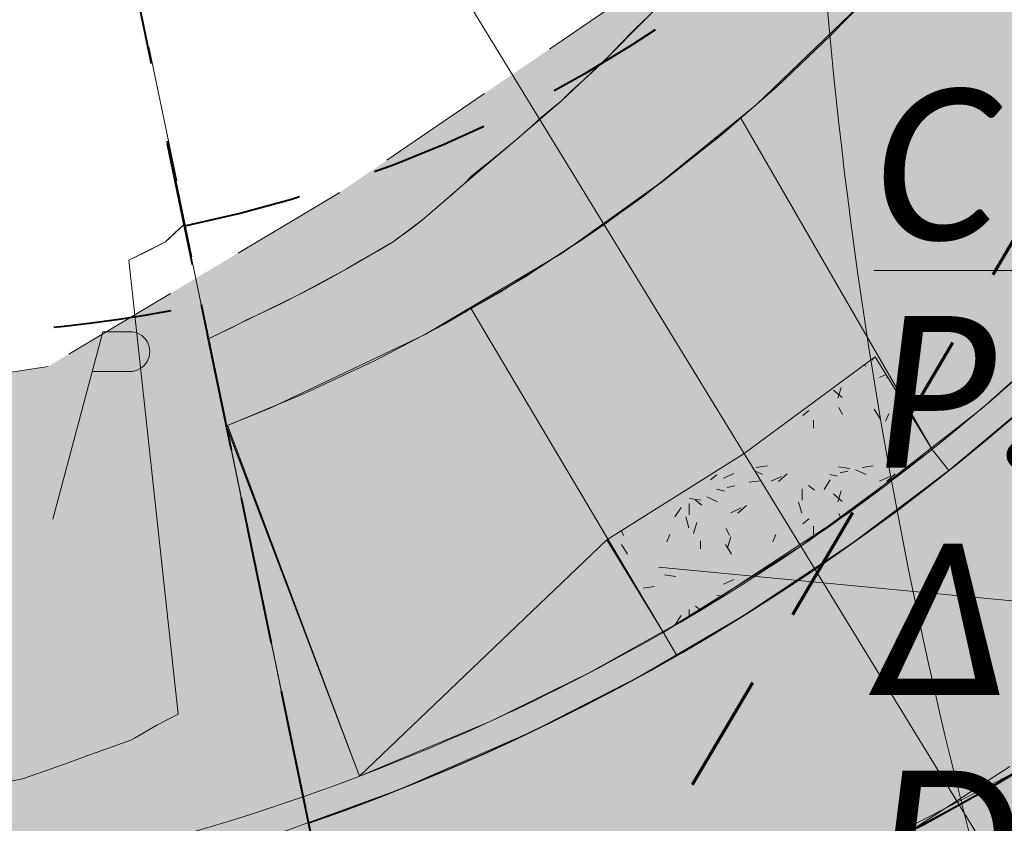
# Model space of a CAD drawing. Extents: x -11 to 1364399, y -11 to 423796.
# Tile 33 of 55: x 1364191 to 1364209, y 423137 to 423152. Entities that reach past the tile are written whole.
import ezdxf

# ---------------------------------------------------------------- set-up
doc = ezdxf.new("R2010")
doc.units = 0
doc.header["$MEASUREMENT"] = 0
doc.linetypes.add('DGN Style 2', pattern=[3.645057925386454, 2.187034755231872, -1.458023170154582])
doc.linetypes.add('DGN Style 3', pattern=[5.103081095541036, 3.645057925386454, -1.458023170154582])
for name, color, linetype, lineweight, plot in [('CM_Corridor_Conceptual (Construction)', 7, 'Continuous', 0, False), ('CM_Corridor_Final (Construction)', 7, 'Continuous', 30, False), ('CM_Corridor_Point_Control (Construction)', 7, 'Continuous', 0, False), ('CM_Corridor_Range_Conceptual (Construction)', 1, 'DGN Style 3', 30, False), ('SC_Scratch1', 7, 'Continuous', 0, False), ('SC_Scratch13', 7, 'Continuous', 0, False), ('SC_Scratch2', 7, 'Continuous', 0, False)]:
    doc.layers.add(name, color=color, linetype=linetype, lineweight=lineweight, plot=plot)
for name, color, linetype, lineweight in [('DT_P_Tie', 94, 'Continuous', 0), ('PV_P_Curb', 120, 'Continuous', 13), ('PV_P_Curb_Ramp', 120, 'Continuous', 13), ('PV_P_EOP', 7, 'Continuous', 30), ('PV_P_Saw_Cut_Line', 62, 'Continuous', 13), ('PV_P_Walk', 241, 'Continuous', 13), ('SC_Shading1', 253, 'Continuous', 0), ('SC_Shading2', 9, 'Continuous', 0), ('SC_Shading3', 254, 'Continuous', 0), ('UT_P_Electric_Cells', 1, 'Continuous', 13)]:
    doc.layers.add(name, color=color, linetype=linetype, lineweight=lineweight)
doc.layers.add('MD_P_Drive_MatchLine (Construction)', color=30, linetype='DGN Style 2', lineweight=70, transparency=0.5)
doc.styles.add('~P_Label - CenterDescender', font='calibrii.ttf', dxfattribs={"height": 0.13999972})
doc.styles.add('~P_Label - LeftTop', font='calibrii.ttf', dxfattribs={"height": 0.13999972})

# ---------------------------------------------------------------- blocks, each defined once
blk = doc.blocks.new('*U33', base_point=(1364189.514458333, 423113.3988333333))
at = {"layer": 'CM_Corridor_Final (Construction)', "transparency": 33554559, "flags": 128}
blk.add_lwpolyline([(1364207.43771401, 423137.0523344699), (1364207.919428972, 423137.3078130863), (1364208.388095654, 423137.5645344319), (1364208.844463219, 423137.8224271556), (1364209.065012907, 423137.9499084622), (1364209.289205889, 423138.081427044)], dxfattribs=at)
blk = doc.blocks.new('*U45', base_point=(1364209.5635, 423275.30325))
at = {"layer": 'CM_Corridor_Conceptual (Construction)', "transparency": 33554559, "flags": 128}
blk.add_lwpolyline([(1364148.951825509, 423120.7090020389), (1364176.955872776, 423117.6838553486, 0.4179246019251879), (1364240.48579314, 423169.4920783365), (1364260.303748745, 423377.5746299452), (1364270.17524287, 423426.2598278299)], format="xyb", dxfattribs=at)
blk = doc.blocks.new('*U65', base_point=(1364209.5635, 423275.30325))
at = {"layer": 'CM_Corridor_Conceptual (Construction)', "transparency": 33554559, "flags": 128}
blk.add_lwpolyline([(1364148.951825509, 423120.7090020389), (1364176.955872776, 423117.6838553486, 0.4179246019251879), (1364240.48579314, 423169.4920783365), (1364260.303748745, 423377.5746299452), (1364270.17524287, 423426.2598278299)], format="xyb", dxfattribs=at)
blk = doc.blocks.new('*U66', base_point=(1364209.5635, 423275.30325))
at = {"layer": 'CM_Corridor_Conceptual (Construction)', "transparency": 33554559, "flags": 128}
blk.add_lwpolyline([(1364148.951825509, 423120.7090020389), (1364176.955872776, 423117.6838553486, 0.4179246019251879), (1364240.48579314, 423169.4920783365), (1364260.303748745, 423377.5746299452), (1364270.17524287, 423426.2598278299)], format="xyb", dxfattribs=at)
blk = doc.blocks.new('*U86', base_point=(1364191.480166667, 423121.8760833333))
at = {"layer": 'CM_Corridor_Conceptual (Construction)', "transparency": 33554559, "flags": 128}
blk.add_lwpolyline([(1364009.50751537, 422681.5924202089), (1364139.168299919, 422910.5588191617, 0.08561310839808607), (1364194.405916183, 423064.5295192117, -0.1458428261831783), (1364218.485552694, 423112.7323553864, -0.1579071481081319), (1364205.89753424, 423169.4843927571), (1364248.395690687, 423615.7022069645)], format="xyb", dxfattribs=at)
blk = doc.blocks.new('*U89', base_point=(1364191.480166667, 423121.8760833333))
at = {"layer": 'CM_Corridor_Conceptual (Construction)', "transparency": 33554559, "flags": 128}
blk.add_lwpolyline([(1364009.50751537, 422681.5924202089), (1364139.168299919, 422910.5588191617, 0.08561310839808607), (1364194.405916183, 423064.5295192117, -0.1458428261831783), (1364218.485552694, 423112.7323553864, -0.1579071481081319), (1364205.89753424, 423169.4843927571), (1364248.395690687, 423615.7022069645)], format="xyb", dxfattribs=at)
blk = doc.blocks.new('*U90', base_point=(1364181.010125, 423140.944875))
at = {"layer": 'CM_Corridor_Conceptual (Construction)', "transparency": 33554559}
blk.add_line((1364194.096153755, 423147.48647297), (1364193.635827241, 423149.7200637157), dxfattribs=at)
at = {"layer": 'CM_Corridor_Conceptual (Construction)', "transparency": 33554559, "flags": 128}
blk.add_lwpolyline([(1364190.537554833, 423137.8977622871), (1364190.966493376, 423137.98286225), (1364191.089857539, 423138.0258758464), (1364191.389337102, 423138.1324200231), (1364191.809144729, 423138.2825513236), (1364192.226097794, 423138.4324593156), (1364192.640339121, 423138.5820584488), (1364192.967069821, 423138.7004365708), (1364193.05068426, 423138.7421887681), (1364193.448415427, 423138.9756028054), (1364193.846009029, 423139.1793475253), (1364192.930253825, 423147.5672569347), (1364193.22595594, 423147.7107967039), (1364193.51812606, 423147.8608839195), (1364193.60921801, 423147.9094689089), (1364193.792757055, 423148.0871417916), (1364193.962628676, 423148.2351205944), (1364197.043684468, 423133.3470377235)], dxfattribs=at)
blk = doc.blocks.new('*U91', base_point=(1364180.866291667, 423146.6342916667))
at = {"layer": 'CM_Corridor_Range_Conceptual (Construction)', "linetype": 'DGN Style 2', "lineweight": 40, "transparency": 33554559}
blk.add_line((1364194.270735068, 423146.7463083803), (1364197.043678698, 423133.3470656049), dxfattribs=at)
at = {"layer": 'CM_Corridor_Range_Conceptual (Construction)', "linetype": 'DGN Style 2', "lineweight": 40, "transparency": 33554559, "flags": 128}
blk.add_lwpolyline([(1364166.158481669, 423148.5078574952), (1364186.111109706, 423146.3524680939, 0.07807686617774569), (1364194.270735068, 423146.7463083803)], format="xyb", dxfattribs=at)
blk = doc.blocks.new('*U92', base_point=(1364212.706666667, 423150.2589583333))
at = {"layer": 'CM_Corridor_Conceptual (Construction)', "transparency": 33554559}
blk.add_line((1364193.817478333, 423149.0335827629), (1364193.303004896, 423151.509354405), dxfattribs=at)
at = {"layer": 'CM_Corridor_Conceptual (Construction)', "transparency": 33554559, "flags": 128}
for points in [[(1364209.285880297, 423138.0795083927), (1364208.853832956, 423137.8278512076), (1364208.418673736, 423137.5816141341), (1364208.07532278, 423137.3923502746), (1364207.980470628, 423137.3408356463), (1364207.539292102, 423137.1055533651)], [(1364197.043684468, 423133.3470377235), (1364194.400807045, 423146.1177828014), (1364194.516934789, 423146.1702500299), (1364194.829371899, 423146.3152178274), (1364195.086787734, 423146.4542814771), (1364195.13595304, 423146.4769177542), (1364195.444582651, 423146.6216116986), (1364195.750657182, 423146.7695979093), (1364196.054145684, 423146.9208409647), (1364196.355017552, 423147.0753052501), (1364196.653242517, 423147.2329549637), (1364196.947023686, 423147.3992953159), (1364197.236719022, 423147.5724343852), (1364197.527294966, 423147.7374740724), (1364197.783549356, 423147.8868818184), (1364197.814856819, 423147.9063927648), (1364197.900588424, 423147.9770283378), (1364198.08992507, 423148.1042692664), (1364198.35803196, 423148.3139159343), (1364198.619146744, 423148.5343302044), (1364198.876914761, 423148.7558367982), (1364199.130804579, 423148.9797011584), (1364199.26977839, 423149.128396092), (1364199.377739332, 423149.2126986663), (1364199.634807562, 423149.4171699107), (1364199.888482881, 423149.6242432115), (1364200.123331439, 423149.8208027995), (1364200.138745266, 423149.8338615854), (1364200.382017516, 423150.0529523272), (1364200.558162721, 423150.2080636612), (1364200.627083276, 423150.2640710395), (1364200.873986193, 423150.4679662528), (1364200.925806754, 423150.5142684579), (1364201.108486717, 423150.6909323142), (1364201.345593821, 423150.9053152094), (1364201.579343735, 423151.122044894), (1364201.809716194, 423151.3410734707), (1364202.023260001, 423151.5720379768), (1364202.24564426, 423151.8007692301), (1364202.475110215, 423152.0194440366)]]:
    blk.add_lwpolyline(points, dxfattribs=at)
blk = doc.blocks.new('*U93', base_point=(1364209.979541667, 423151.7550416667))
at = {"layer": 'CM_Corridor_Range_Conceptual (Construction)', "linetype": 'DGN Style 2', "lineweight": 40, "transparency": 33554559}
blk.add_line((1364197.04368528, 423133.3470337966), (1364191.201832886, 423161.5756633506), dxfattribs=at)
for radius, start, end in [(24.82799590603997, 281.6921841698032, 354.5595124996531), (39.99996390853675, 281.6921841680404, 354.5595125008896)]:
    blk.add_arc((1364188.937543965, 423172.5170170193), radius, start, end, dxfattribs=at)
blk = doc.blocks.new('*U94', base_point=(1364206.563458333, 423153.3822916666))
at = {"layer": 'CM_Corridor_Point_Control (Construction)', "transparency": 33554636, "flags": 128}
blk.add_lwpolyline([(1364183.936931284, 423132.8244973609), (1364184.641523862, 423132.7483835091, 0.4179246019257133), (1364228.757352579, 423168.7245452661), (1364229.249004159, 423173.8867384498)], format="xyb", dxfattribs=at)
blk = doc.blocks.new('PPP')
at = {"layer": 'UT_P_Electric_Cells', "linetype": 'Continuous', "lineweight": 0}
h = blk.add_hatch(color=1, dxfattribs=at)
edge = h.paths.add_edge_path()
edge.add_arc((0, 7.275957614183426e-12), 0.065, 0, 360)
at = {"layer": 'UT_P_Electric_Cells', "color": 1, "linetype": 'Continuous', "lineweight": 13}
for p, q in [((0.04283333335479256, 0.1600000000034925), (-0.03749999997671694, -0.1399999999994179)), ((0.04283333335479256, 0.1600000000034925), (0.0853333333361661, 0.1600000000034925)), ((0.02575000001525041, 0.0962500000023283), (0.0853333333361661, 0.0962500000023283))]:
    blk.add_line(p, q, dxfattribs=at)
at = {"layer": 'UT_P_Electric_Cells', "color": 1, "linetype": 'Continuous', "lineweight": 13, "extrusion": (0, 0, -1)}
blk.add_arc((-0.0859583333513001, 0.1281250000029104), 0.03188112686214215, 88.87669722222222, 271.1233027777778, dxfattribs=at)

msp = doc.modelspace()

# ---------------------------------------------------------------- hatches: boundary and pattern name
at = {"layer": 'PV_P_Curb_Ramp', "linetype": 'Continuous', "lineweight": 0}
h = msp.add_hatch(dxfattribs=at)
h.set_pattern_fill('TDOMEP', scale=0.1, style=0, pattern_type=2)
h.set_pattern_definition([(106.699244, (27284100.475436, 8462881.56956), (-3.916665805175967, 11.74999949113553), [0.2113, -40.679902]), (138.814, (27284100, 8462882), (-3.916664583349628, 3.9166757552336), [0.210636, -41.42420000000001]), (171.87, (27284100, 8462882), (-23.50009275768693, 3.916636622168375), [0.211286, -27.4838]), (204.444, (27284100, 8462882), (-7.833337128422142, -3.916676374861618), [0.211184, -47.114]), (237.529, (27284100, 8462882), (-19.58326180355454, -31.33345074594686), [0.211406, -50.85560000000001]), (270, (27284099.741282, 8462881.674789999), (-3.916666, -3.916666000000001), [0.21088, -3.705786]), (302.4712, (27284100, 8462882), (-19.58337117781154, 31.33338238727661), [0.210944, -50.8562]), (335.556, (27284100, 8462882), (-35.25005048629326, 15.6667226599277), [0.211512, -47.1138]), (8.130102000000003, (27284100.047086, 8462881.19842), (-23.50000064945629, -3.916666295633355), [0.211274, -27.483742]), (41.1859, (27284100, 8462882), (-3.916671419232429, -3.916668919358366), [0.211382, -41.4234]), (73.3008, (27284100, 8462882), (-7.833285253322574, -27.41658081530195), [0.21082, -40.6804]), (106.699244, (27284100.475436, 8462883.527894), (-3.916665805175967, 11.74999949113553), [0.2113, -40.679902]), (138.814, (27284100, 8462884), (-3.916664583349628, 3.9166757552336), [0.210636, -41.42420000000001]), (171.87, (27284100, 8462884), (-23.50009275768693, 3.916636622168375), [0.211286, -27.4838]), (204.444, (27284100, 8462884), (-7.833337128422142, -3.916676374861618), [0.211184, -47.114]), (237.529, (27284100, 8462884), (-19.58326180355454, -31.33345074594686), [0.211406, -50.85560000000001]), (270, (27284099.741282, 8462883.633124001), (-3.916666, -3.916666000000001), [0.21088, -3.705786]), (302.4712, (27284100, 8462884), (-19.58337117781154, 31.33338238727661), [0.210944, -50.8562]), (335.556, (27284100, 8462884), (-35.25005048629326, 15.6667226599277), [0.211512, -47.1138]), (8.130102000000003, (27284100.047086, 8462883.156754), (-23.50000064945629, -3.916666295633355), [0.211274, -27.483742]), (41.1859, (27284100, 8462884), (-3.916671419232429, -3.916668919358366), [0.211382, -41.4234]), (73.3008, (27284100, 8462884), (-7.833285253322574, -27.41658081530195), [0.21082, -40.6804]), (106.699244, (27284102.433768, 8462881.56956), (-3.916665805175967, 11.74999949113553), [0.2113, -40.679902]), (138.814, (27284102, 8462882), (-3.916664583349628, 3.9166757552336), [0.210636, -41.42420000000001]), (171.87, (27284102, 8462882), (-23.50009275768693, 3.916636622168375), [0.211286, -27.4838]), (204.444, (27284102, 8462882), (-7.833337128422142, -3.916676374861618), [0.211184, -47.114]), (237.529, (27284102, 8462882), (-19.58326180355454, -31.33345074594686), [0.211406, -50.85560000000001]), (270, (27284101.699616, 8462881.674789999), (-3.916666, -3.916666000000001), [0.21088, -3.705786]), (302.4712, (27284102, 8462882), (-19.58337117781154, 31.33338238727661), [0.210944, -50.8562]), (335.556, (27284102, 8462882), (-35.25005048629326, 15.6667226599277), [0.211512, -47.1138]), (8.130102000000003, (27284102.00542, 8462881.19842), (-23.50000064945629, -3.916666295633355), [0.211274, -27.483742]), (41.1859, (27284102, 8462882), (-3.916671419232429, -3.916668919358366), [0.211382, -41.4234]), (73.3008, (27284102, 8462882), (-7.833285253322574, -27.41658081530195), [0.21082, -40.6804]), (106.699244, (27284102.433768, 8462883.527894), (-3.916665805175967, 11.74999949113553), [0.2113, -40.679902]), (138.814, (27284102, 8462884), (-3.916664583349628, 3.9166757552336), [0.210636, -41.42420000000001]), (171.87, (27284102, 8462884), (-23.50009275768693, 3.916636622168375), [0.211286, -27.4838]), (204.444, (27284102, 8462884), (-7.833337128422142, -3.916676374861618), [0.211184, -47.114]), (237.529, (27284102, 8462884), (-19.58326180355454, -31.33345074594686), [0.211406, -50.85560000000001]), (270, (27284101.699616, 8462883.633124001), (-3.916666, -3.916666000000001), [0.21088, -3.705786]), (302.4712, (27284102, 8462884), (-19.58337117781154, 31.33338238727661), [0.210944, -50.8562]), (335.556, (27284102, 8462884), (-35.25005048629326, 15.6667226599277), [0.211512, -47.1138]), (8.130102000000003, (27284102.00542, 8462883.156754), (-23.50000064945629, -3.916666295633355), [0.211274, -27.483742]), (41.1859, (27284102, 8462884), (-3.916671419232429, -3.916668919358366), [0.211382, -41.4234]), (73.3008, (27284102, 8462884), (-7.833285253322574, -27.41658081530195), [0.21082, -40.6804]), (116.565051, (27284100.267102, 8462883.527894), (-3.91666624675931, 3.916667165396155), [0.144628, -8.613304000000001]), (165.963757, (27284100.202422, 8462883.657252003), (-11.75000025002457, 3.916667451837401), [0.142966, -16.005866]), (218.66, (27284100, 8462884), (-15.66662842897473, -11.75005402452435), [0.14589, -24.933]), (270, (27284099.949804, 8462883.60079), (-3.916666, -3.916666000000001), [0.145212, -3.771456]), (321.340192, (27284099.949804, 8462883.455578), (-3.916667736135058, 3.916666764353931), [0.144994, -24.93391]), (12.528808, (27284100.063026, 8462883.365002), (-19.58333241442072, -3.916666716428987), [0.145032, -35.96485]), (65.556045, (27284100.204604, 8462883.396464), (-3.916666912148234, -7.833332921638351), [0.145532, -47.17973]), (116.565051, (27284102.225436, 8462883.527894), (-3.91666624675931, 3.916667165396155), [0.144628, -8.613304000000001]), (165.963757, (27284102.160756, 8462883.657252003), (-11.75000025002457, 3.916667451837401), [0.142966, -16.005866]), (218.66, (27284102, 8462884), (-15.66662842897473, -11.75005402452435), [0.14589, -24.933]), (270, (27284101.908138, 8462883.60079), (-3.916666, -3.916666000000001), [0.145212, -3.771456]), (321.340192, (27284101.908138, 8462883.455578), (-3.916667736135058, 3.916666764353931), [0.144994, -24.93391]), (12.528808, (27284102.02136001, 8462883.365002), (-19.58333241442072, -3.916666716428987), [0.145032, -35.96485]), (65.556045, (27284102.162938, 8462883.396464), (-3.916666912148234, -7.833332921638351), [0.145532, -47.17973]), (116.565051, (27284102.225436, 8462881.56956), (-3.91666624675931, 3.916667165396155), [0.144628, -8.613304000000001]), (165.963757, (27284102.160756, 8462881.69892), (-11.75000025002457, 3.916667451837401), [0.142966, -16.005866]), (218.66, (27284102, 8462882), (-15.66662842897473, -11.75005402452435), [0.14589, -24.933]), (270, (27284101.908138, 8462881.642458), (-3.916666, -3.916666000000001), [0.145212, -3.771456]), (321.340192, (27284101.908138, 8462881.497246), (-3.916667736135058, 3.916666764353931), [0.144994, -24.93391]), (12.528808, (27284102.02136001, 8462881.406668), (-19.58333241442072, -3.916666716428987), [0.145032, -35.96485]), (65.556045, (27284102.162938, 8462881.43813), (-3.916666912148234, -7.833332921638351), [0.145532, -47.17973]), (116.565051, (27284100.267102, 8462881.56956), (-3.91666624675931, 3.916667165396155), [0.144628, -8.613304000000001]), (165.963757, (27284100.202422, 8462881.69892), (-11.75000025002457, 3.916667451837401), [0.142966, -16.005866]), (218.66, (27284100, 8462882), (-15.66662842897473, -11.75005402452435), [0.14589, -24.933]), (270, (27284099.949804, 8462881.642458), (-3.916666, -3.916666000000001), [0.145212, -3.771456]), (321.340192, (27284099.949804, 8462881.497246), (-3.916667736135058, 3.916666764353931), [0.144994, -24.93391]), (12.528808, (27284100.063026, 8462881.406668), (-19.58333241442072, -3.916666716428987), [0.145032, -35.96485]), (65.556045, (27284100.204604, 8462881.43813), (-3.916666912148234, -7.833332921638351), [0.145532, -47.17973])])
h.paths.add_polyline_path([(1364204.303412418, 423143.997538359), (1364206.725726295, 423145.7820237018), (1364207.775158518, 423144.0725794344), (1364205.351753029, 423142.2856267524)], flags=0)
h = msp.add_hatch(dxfattribs=at)
h.set_pattern_fill('TDOMEP', scale=0.1, style=0, pattern_type=2)
h.set_pattern_definition([(106.699244, (27284063.139878, 8462855.838974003), (-3.916665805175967, 11.74999949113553), [0.2113, -40.679902]), (138.814075, (27284063.07916, 8462856.041361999), (-3.91666669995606, 3.91666799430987), [0.210636, -41.424102]), (171.87, (27284062, 8462856), (-23.50009275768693, 3.916636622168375), [0.211286, -27.4838]), (204.443955, (27284062.71148, 8462856.209946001), (-7.833332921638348, -3.916666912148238), [0.211184, -47.11407800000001]), (237.529, (27284062, 8462856), (-19.58326180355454, -31.33345074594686), [0.211406, -50.85560000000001]), (270, (27284062.405726, 8462855.944203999), (-3.916666, -3.916666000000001), [0.21088, -3.705786]), (302.4712, (27284062, 8462856), (-19.58337117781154, 31.33338238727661), [0.210944, -50.8562]), (335.556, (27284062, 8462856), (-35.25005048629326, 15.6667226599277), [0.211512, -47.1138]), (8.130102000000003, (27284062.711528, 8462855.467834), (-23.50000064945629, -3.916666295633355), [0.211274, -27.483742]), (41.185925, (27284062.92068, 8462855.497712), (-3.91666669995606, -3.91666799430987), [0.211382, -41.423356]), (73.300756, (27284063.07976, 8462855.636908), (-7.833333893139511, -27.41666675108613), [0.21082, -40.680382]), (106.699244, (27284063.139878, 8462857.797306), (-3.916665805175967, 11.74999949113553), [0.2113, -40.679902]), (138.814075, (27284063.07916, 8462857.999694), (-3.91666669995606, 3.91666799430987), [0.210636, -41.424102]), (171.869898, (27284062.920642, 8462858.1384), (-23.50000064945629, 3.916666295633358), [0.211286, -27.48373]), (204.443955, (27284062.71148, 8462858.16828), (-7.833332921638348, -3.916666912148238), [0.211184, -47.11407800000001]), (237.529, (27284062, 8462858), (-19.58326180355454, -31.33345074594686), [0.211406, -50.85560000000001]), (270, (27284062.405726, 8462857.902536), (-3.916666, -3.916666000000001), [0.21088, -3.705786]), (302.4712, (27284062, 8462858), (-19.58337117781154, 31.33338238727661), [0.210944, -50.8562]), (335.556, (27284062, 8462858), (-35.25005048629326, 15.6667226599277), [0.211512, -47.1138]), (8.130102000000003, (27284062.711528, 8462857.426166), (-23.50000064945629, -3.916666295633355), [0.211274, -27.483742]), (41.185925, (27284062.92068, 8462857.456046), (-3.91666669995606, -3.91666799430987), [0.211382, -41.423356]), (73.300756, (27284063.07976, 8462857.595239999), (-7.833333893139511, -27.41666675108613), [0.21082, -40.680382]), (106.699244, (27284065.09821, 8462855.838974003), (-3.916665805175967, 11.74999949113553), [0.2113, -40.679902]), (138.814, (27284066, 8462856), (-3.916664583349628, 3.9166757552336), [0.210636, -41.42420000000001]), (171.87, (27284064, 8462856), (-23.50009275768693, 3.916636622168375), [0.211286, -27.4838]), (204.444, (27284064, 8462856), (-7.833337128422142, -3.916676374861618), [0.211184, -47.114]), (237.529, (27284064, 8462856), (-19.58326180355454, -31.33345074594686), [0.211406, -50.85560000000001]), (270, (27284064.364058, 8462855.944203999), (-3.916666, -3.916666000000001), [0.21088, -3.705786]), (302.4712, (27284064, 8462856), (-19.58337117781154, 31.33338238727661), [0.210944, -50.8562]), (335.556, (27284064, 8462856), (-35.25005048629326, 15.6667226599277), [0.211512, -47.1138]), (8.130102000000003, (27284064.669862, 8462855.467834), (-23.50000064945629, -3.916666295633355), [0.211274, -27.483742]), (41.1859, (27284064, 8462856), (-3.916671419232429, -3.916668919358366), [0.211382, -41.4234]), (73.3008, (27284066, 8462856), (-7.833285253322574, -27.41658081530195), [0.21082, -40.6804]), (106.699244, (27284065.09821, 8462857.797306), (-3.916665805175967, 11.74999949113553), [0.2113, -40.679902]), (138.814, (27284066, 8462858), (-3.916664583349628, 3.9166757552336), [0.210636, -41.42420000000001]), (171.869898, (27284064.878974, 8462858.1384), (-23.50000064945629, 3.916666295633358), [0.211286, -27.48373]), (204.443955, (27284064.66981201, 8462858.16828), (-7.833332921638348, -3.916666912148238), [0.211184, -47.11407800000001]), (237.529, (27284064, 8462858), (-19.58326180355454, -31.33345074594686), [0.211406, -50.85560000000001]), (270, (27284064.364058, 8462857.902536), (-3.916666, -3.916666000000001), [0.21088, -3.705786]), (302.4712, (27284064, 8462858), (-19.58337117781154, 31.33338238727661), [0.210944, -50.8562]), (335.556, (27284064, 8462858), (-35.25005048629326, 15.6667226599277), [0.211512, -47.1138]), (8.130102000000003, (27284064.669862, 8462857.426166), (-23.50000064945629, -3.916666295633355), [0.211274, -27.483742]), (41.1859, (27284064, 8462858), (-3.916671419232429, -3.916668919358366), [0.211382, -41.4234]), (73.300756, (27284065.038094, 8462857.595239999), (-7.833333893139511, -27.41666675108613), [0.21082, -40.680382]), (116.565051, (27284062.931544, 8462857.797306), (-3.91666624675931, 3.916667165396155), [0.144628, -8.613304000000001]), (165.963757, (27284062.866864, 8462857.926666), (-11.75000025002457, 3.916667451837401), [0.142966, -16.005866]), (218.659808, (27284062.728168, 8462857.961339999), (-15.6666662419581, -11.75000027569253), [0.14589, -24.933014]), (270, (27284062.614248, 8462857.870204), (-3.916666, -3.916666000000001), [0.145212, -3.771456]), (321.340192, (27284062.614248, 8462857.724992), (-3.916667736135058, 3.916666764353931), [0.144994, -24.93391]), (12.528808, (27284062.727468, 8462857.634414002), (-19.58333241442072, -3.916666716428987), [0.145032, -35.96485]), (65.556045, (27284062.869046, 8462857.665876), (-3.916666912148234, -7.833332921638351), [0.145532, -47.17973]), (116.565051, (27284064.889878, 8462857.797306), (-3.91666624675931, 3.916667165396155), [0.144628, -8.613304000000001]), (165.963757, (27284064.825198, 8462857.926666), (-11.75000025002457, 3.916667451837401), [0.142966, -16.005866]), (218.659808, (27284064.686502, 8462857.961339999), (-15.6666662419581, -11.75000027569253), [0.14589, -24.933014]), (270, (27284064.57258, 8462857.870204), (-3.916666, -3.916666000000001), [0.145212, -3.771456]), (321.340192, (27284064.57258, 8462857.724992), (-3.916667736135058, 3.916666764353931), [0.144994, -24.93391]), (12.528808, (27284064.685802, 8462857.634414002), (-19.58333241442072, -3.916666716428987), [0.145032, -35.96485]), (65.556045, (27284064.82738, 8462857.665876), (-3.916666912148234, -7.833332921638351), [0.145532, -47.17973]), (116.565051, (27284064.889878, 8462855.838974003), (-3.91666624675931, 3.916667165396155), [0.144628, -8.613304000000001]), (165.963757, (27284064.825198, 8462855.968332), (-11.75000025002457, 3.916667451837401), [0.142966, -16.005866]), (218.66, (27284064, 8462856), (-15.66662842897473, -11.75005402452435), [0.14589, -24.933]), (270, (27284064.57258, 8462855.911869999), (-3.916666, -3.916666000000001), [0.145212, -3.771456]), (321.340192, (27284064.57258, 8462855.766658), (-3.916667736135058, 3.916666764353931), [0.144994, -24.93391]), (12.528808, (27284064.685802, 8462855.676082), (-19.58333241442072, -3.916666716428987), [0.145032, -35.96485]), (65.556045, (27284064.82738, 8462855.707544), (-3.916666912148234, -7.833332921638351), [0.145532, -47.17973]), (116.565051, (27284062.931544, 8462855.838974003), (-3.91666624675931, 3.916667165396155), [0.144628, -8.613304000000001]), (165.963757, (27284062.866864, 8462855.968332), (-11.75000025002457, 3.916667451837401), [0.142966, -16.005866]), (218.66, (27284062, 8462856), (-15.66662842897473, -11.75005402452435), [0.14589, -24.933]), (270, (27284062.614248, 8462855.911869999), (-3.916666, -3.916666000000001), [0.145212, -3.771456]), (321.340192, (27284062.614248, 8462855.766658), (-3.916667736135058, 3.916666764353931), [0.144994, -24.93391]), (12.528808, (27284062.727468, 8462855.676082), (-19.58333241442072, -3.916666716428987), [0.145032, -35.96485]), (65.556045, (27284062.869046, 8462855.707544), (-3.916666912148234, -7.833332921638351), [0.145532, -47.17973])])
h.paths.add_polyline_path([(1364201.763492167, 423142.39909851), (1364204.303412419, 423143.9975383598), (1364205.351753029, 423142.2856267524), (1364202.808713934, 423140.6938525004)], flags=0)
at = {"layer": 'SC_Scratch13', "linetype": 'DGN Style 2'}
msp.add_hatch(color=5, dxfattribs=at).paths.add_polyline_path([(1364165.773862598, 423146.2238268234), (1364164.654482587, 423134.6189321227), (1364183.776346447, 423132.8239465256), (1364188.784274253, 423132.5173106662), (1364199.21008021, 423133.8585768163), (1364207.378026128, 423137.0212620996), (1364213.940576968, 423141.2944556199), (1364220.749163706, 423148.2678758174), (1364227.831900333, 423163.1773680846), (1364228.757352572, 423168.7245452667), (1364232.099489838, 423203.8159776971), (1364242.57485204, 423313.8041187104), (1364247.582335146, 423366.381179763), (1364253.962877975, 423425.4336749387), (1364253.715048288, 423430.7728165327), (1364242.69006188, 423430.2610640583), (1364241.072780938, 423423.7570444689), (1364236.9083304, 423402.3409913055), (1364236.473586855, 423400.1052843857), (1364232.65314038, 423400.848187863), (1364230.867958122, 423391.6677310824), (1364233.642904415, 423383.2173305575), (1364232.677377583, 423378.152884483), (1364230.501494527, 423361.066491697), (1364229.950282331, 423355.2789300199), (1364227.155088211, 423346.5033838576), (1364224.784446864, 423344.7016732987), (1364223.971056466, 423338.4491273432), (1364228.391748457, 423334.1676895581), (1364226.63177174, 423320.4355705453), (1364226.171769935, 423316.8464324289), (1364224.714168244, 423299.5319518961), (1364224.420836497, 423294.528487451), (1364223.882229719, 423291.5662093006), (1364218.146723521, 423289.8618670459), (1364216.214105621, 423282.7359302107), (1364219.751784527, 423279.5473919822), (1364213.010429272, 423267.1277002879), (1364218.791884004, 423259.0515282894), (1364220.925418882, 423243.0411015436), (1364218.880271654, 423239.0471595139), (1364210.68284287, 423238.4826944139), (1364208.55484484, 423228.467407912), (1364217.719463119, 423226.8590203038), (1364216.92888424, 423223.3408469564), (1364215.989952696, 423204.0480569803), (1364217.672055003, 423194.7196162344), (1364212.747616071, 423174.6561271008), (1364210.605071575, 423164.1806702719), (1364206.954442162, 423157.5397578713), (1364202.511628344, 423152.7030104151), (1364196.829785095, 423148.8210258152), (1364191.438367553, 423145.6034217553), (1364184.160893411, 423144.470518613), (1364178.240181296, 423144.8056355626)], flags=0)
at = {"layer": 'SC_Shading1', "transparency": 33554610}
msp.add_hatch(color=253, dxfattribs=at).paths.add_polyline_path([(1364164.88221673, 423136.6933614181), (1364164.436805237, 423134.5952589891), (1364184.80331756, 423132.7312788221), (1364185.779579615, 423132.6419113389), (1364186.933600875, 423132.5672860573), (1364188.289350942, 423132.5223093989), (1364190.037031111, 423132.532170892), (1364191.924891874, 423132.6287663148), (1364193.038876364, 423132.7278744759), (1364194.61032592, 423132.9213564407), (1364196.50120727, 423133.2386796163), (1364198.675767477, 423133.7205765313), (1364200.434420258, 423134.2048958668), (1364202.075865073, 423134.7363167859), (1364203.573030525, 423135.2906913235), (1364205.337540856, 423136.0336386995), (1364206.892959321, 423136.7734882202), (1364208.763873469, 423137.7763571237), (1364211.186898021, 423139.2759844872), (1364213.516002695, 423140.9591945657), (1364215.825541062, 423142.9022841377), (1364217.800484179, 423144.8235615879), (1364219.652692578, 423146.8932694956), (1364221.106922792, 423148.7445990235), (1364222.574969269, 423150.8716847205), (1364223.8621453, 423153.0165295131), (1364225.093409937, 423155.4070740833), (1364226.150178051, 423157.8467526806), (1364227.15036001, 423160.6942643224), (1364227.875355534, 423163.3604007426), (1364228.359373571, 423165.7408719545), (1364228.72556739, 423168.4048420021), (1364228.939966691, 423170.6419383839), (1364253.51151533, 423428.635781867), (1364252.817830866, 423429.2368462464), (1364242.867990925, 423380.1652548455), (1364222.966995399, 423171.2108091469), (1364222.740559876, 423169.2975896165), (1364222.133716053, 423166.0270918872), (1364221.583452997, 423163.8950708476), (1364220.916491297, 423161.7959413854), (1364219.989918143, 423159.3886803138), (1364218.828956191, 423156.8849424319), (1364217.401003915, 423154.3052323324), (1364216.207157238, 423152.442955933), (1364215.249612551, 423151.0970635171), (1364214.203370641, 423149.7499556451), (1364212.6582195, 423147.9568561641), (1364211.318054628, 423146.5609882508), (1364209.605146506, 423144.9580819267), (1364208.087285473, 423143.684432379), (1364206.318552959, 423142.351848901), (1364204.286651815, 423140.9987929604), (1364202.369800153, 423139.8777475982), (1364200.370705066, 423138.8538236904), (1364197.915348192, 423137.7814555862), (1364195.610610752, 423136.9463377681), (1364194.267737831, 423136.5317953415), (1364192.667452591, 423136.1041274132), (1364190.476732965, 423135.6316520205), (1364187.929404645, 423135.2409766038), (1364186.109844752, 423135.0637265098), (1364184.202323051, 423134.9675506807), (1364182.924787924, 423134.9540986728), (1364175.686622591, 423135.5262118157)], flags=0)
at = {"layer": 'SC_Shading2', "transparency": 33554610}
msp.add_hatch(color=9, dxfattribs=at).paths.add_polyline_path([(1364160.91671367, 423102.1192763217), (1364180.989671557, 423099.9508882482), (1364183.58135795, 423099.545427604), (1364188.065771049, 423098.4271067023), (1364190.669330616, 423097.5157595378), (1364193.571772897, 423096.2516261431), (1364196.349299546, 423094.7711928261), (1364198.404417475, 423093.484597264), (1364200.576180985, 423091.923868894), (1364204.452239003, 423088.5167172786), (1364205.947338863, 423086.9371984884), (1364207.730408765, 423084.8029444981), (1364209.878177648, 423081.7601581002), (1364211.775487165, 423078.4491545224), (1364212.798674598, 423076.2913483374), (1364213.660621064, 423074.1591770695), (1364214.732828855, 423070.8316301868), (1364215.398915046, 423068.0088539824), (1364215.891532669, 423064.8715573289), (1364216.135010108, 423061.6703687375), (1364216.10313762, 423058.096569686), (1364215.752581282, 423054.5411598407), (1364214.883852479, 423049.9871723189), (1364212.579524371, 423038.8173605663), (1364210.060829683, 423039.157787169), (1364206.199450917, 423021.5675933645), (1364202.324583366, 423006.1978883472), (1364197.468308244, 422991.0262782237), (1364193.63255037, 422979.0428914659), (1364189.856919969, 422968.5110592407), (1364185.656444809, 422958.0257228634), (1364179.573158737, 422944.1130844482), (1364172.856300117, 422929.6501581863), (1364163.752640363, 422912.6074209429), (1364155.568646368, 422898.0970048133), (1364145.739231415, 422880.8034973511), (1364139.629462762, 422870.0613350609), (1364132.857165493, 422857.0641612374), (1364127.805408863, 422847.1644295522), (1364107.308474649, 422811.2091890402), (1364077.200340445, 422758.1797305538), (1364106.058810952, 422741.8375425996), (1364145.875244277, 422812.1488971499), (1364174.585241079, 422862.8475307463), (1364190.173586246, 422890.374799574), (1364196.708759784, 422902.7997756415), (1364204.827345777, 422919.2789052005), (1364216.000149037, 422944.6576570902), (1364219.594765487, 422953.6636357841), (1364222.999769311, 422962.6627228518), (1364228.984002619, 422979.8096270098), (1364234.805066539, 422998.5970559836), (1364238.734925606, 423012.894085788), (1364241.58668222, 423024.3804870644), (1364245.679641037, 423043.183452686), (1364247.887430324, 423054.9682278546), (1364248.513279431, 423057.9442596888), (1364249.301512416, 423060.6770561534), (1364250.021563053, 423062.6925291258), (1364250.572512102, 423064.040190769), (1364251.484706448, 423066.0112724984), (1364252.941297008, 423068.6859934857), (1364254.288914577, 423070.7974451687), (1364256.127389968, 423073.2771662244), (1364258.095136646, 423075.5474340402), (1364260.37490265, 423077.7983876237), (1364262.125251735, 423079.3032376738), (1364264.793119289, 423081.2882818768), (1364267.556447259, 423083.0107329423), (1364270.509070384, 423084.5297904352), (1364273.183122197, 423085.6521309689), (1364275.017130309, 423086.2943637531), (1364276.760539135, 423086.8142390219), (1364278.509375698, 423087.2506039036), (1364280.194087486, 423087.5929899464), (1364281.95568653, 423087.8713404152), (1364284.156353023, 423088.1071580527), (1364285.919680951, 423088.2077791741), (1364287.85114324, 423088.2285915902), (1364289.126930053, 423088.1911660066), (1364290.001026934, 423088.138743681), (1364292.13587552, 423087.9442415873), (1364310.05835727, 423086.0081594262), (1364313.603179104, 423118.8172570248), (1364295.376139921, 423120.7864922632), (1364291.214088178, 423121.4736089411), (1364287.565947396, 423122.4582499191), (1364283.671746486, 423123.9372368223), (1364280.544180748, 423125.4816236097), (1364277.405949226, 423127.3982294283), (1364274.236243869, 423129.777039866), (1364271.246870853, 423132.5296403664), (1364269.468856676, 423134.4654647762), (1364268.278505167, 423135.9177724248), (1364266.342113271, 423138.6213397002), (1364264.704917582, 423141.35164136), (1364263.082646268, 423144.6751006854), (1364261.780728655, 423148.1143635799), (1364260.443187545, 423153.404993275), (1364260.03042552, 423156.2677765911), (1364259.818524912, 423159.374850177), (1364259.821114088, 423161.79258765), (1364260.002230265, 423164.4513629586), (1364260.298755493, 423167.5659915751), (1364284.108649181, 423417.6593024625), (1364284.32723369, 423418.6627791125), (1364284.517775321, 423419.4365968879), (1364284.904204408, 423420.7488340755), (1364285.288108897, 423421.8451311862), (1364285.555966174, 423422.5237067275), (1364286.075876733, 423423.7271662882), (1364286.626287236, 423424.8188760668), (1364287.385419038, 423426.171667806), (1364287.948578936, 423427.0604565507), (1364288.479972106, 423427.8116422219), (1364289.12801376, 423428.6814820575), (1364289.867527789, 423429.573482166), (1364290.662866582, 423430.4353186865), (1364291.280423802, 423431.0717640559), (1364291.826188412, 423431.5756610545), (1364292.593137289, 423432.2504782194), (1364293.16771464, 423432.706292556), (1364293.996391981, 423433.332787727), (1364295.023735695, 423434.0276937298), (1364295.896429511, 423434.5694763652), (1364296.688587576, 423435.0021844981), (1364297.57511092, 423435.4394912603), (1364298.649409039, 423435.9199808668), (1364299.834855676, 423436.3730963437), (1364300.759472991, 423436.6708739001), (1364301.93218121, 423436.9813286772), (1364303.300525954, 423437.2668957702), (1364305.349312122, 423437.3056058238), (1364307.439291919, 423460.3041423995), (1364304.296852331, 423461.4617117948), (1364302.914362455, 423462.0878385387), (1364301.329915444, 423462.9403440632), (1364300.407717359, 423463.5193476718), (1364299.411146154, 423464.2139557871), (1364298.448417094, 423464.972548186), (1364297.38187325, 423465.9149277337), (1364296.171807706, 423467.1565504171), (1364294.922996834, 423468.6521586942), (1364294.078564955, 423469.8421448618), (1364292.943941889, 423471.7614239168), (1364292.242810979, 423473.1918189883), (1364291.851950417, 423474.1367467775), (1364291.259696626, 423475.8866959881), (1364290.817383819, 423477.5473348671), (1364290.499055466, 423479.3230584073), (1364290.355447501, 423480.6722215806), (1364290.308959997, 423481.5137477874), (1364290.278578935, 423482.4010544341), (1364292.998653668, 423511.001666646), (1364261.640554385, 423513.9882381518), (1364254.711570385, 423441.2560587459), (1364265.475360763, 423433.5786787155), (1364284.588054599, 423419.7309644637), (1364284.105991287, 423417.6313959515), (1364282.722741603, 423403.104597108), (1364264.03988112, 423419.3888264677), (1364253.509458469, 423428.6141854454), (1364228.757312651, 423168.7245490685), (1364228.358501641, 423165.73580125), (1364227.713995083, 423162.6995005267), (1364226.125072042, 423157.7832277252), (1364223.629139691, 423152.6049609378), (1364220.843981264, 423148.3928372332), (1364217.721369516, 423144.7413410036), (1364213.748584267, 423141.1417230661), (1364209.466984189, 423138.1871630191), (1364205.013954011, 423135.8898982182), (1364199.801595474, 423134.0206642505), (1364196.711735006, 423133.2798057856), (1364191.768267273, 423132.6173453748), (1364185.865208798, 423132.6352223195), (1364164.425058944, 423134.5963348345), (1364164.652629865, 423136.7181626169), (1364126.059613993, 423140.9533889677), (1364104.692587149, 423143.7414303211), (1364103.782881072, 423144.3880001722), (1364102.643480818, 423145.5233594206), (1364097.41107714, 423150.7934474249), (1364095.975687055, 423149.401699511), (1364101.1997844, 423144.1284875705), (1364072.020173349, 423147.3126754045), (1363988.187136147, 423155.5918320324), (1363872.838905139, 423167.8030468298), (1363863.777094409, 423169.2057615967), (1363860.092359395, 423134.6061088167)], flags=0)
at = {"layer": 'SC_Shading3', "transparency": 33554610}
msp.add_hatch(color=254, dxfattribs=at).paths.add_polyline_path([(1364215.384564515, 423171.1293460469), (1364215.292193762, 423170.1594810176), (1364215.274345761, 423170.0086780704), (1364214.935506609, 423168.1962423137), (1364214.481004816, 423166.3368855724), (1364214.007612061, 423164.7720125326), (1364213.701673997, 423163.8894845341), (1364213.241476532, 423162.6938255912), (1364212.665991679, 423161.3659056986), (1364211.727311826, 423159.4881517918), (1364210.832683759, 423157.9443956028), (1364209.633028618, 423156.1253476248), (1364208.116891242, 423154.1369260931), (1364206.429479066, 423152.2653529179), (1364204.52245633, 423150.4354503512), (1364202.718723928, 423148.9723034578), (1364200.944344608, 423147.7065818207), (1364198.406588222, 423146.1920354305), (1364195.557585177, 423144.8383209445), (1364194.733988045, 423144.5078066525), (1364196.314865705, 423140.3586645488), (1364197.196892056, 423138.0340689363), (1364199.620406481, 423139.0506716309), (1364201.436531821, 423139.9415861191), (1364203.367863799, 423141.0210852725), (1364206.217282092, 423142.8913653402), (1364208.687315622, 423144.8230183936), (1364210.122099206, 423146.101108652), (1364211.52083087, 423147.4761216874), (1364213.856363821, 423150.1148587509), (1364215.586994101, 423152.4228328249), (1364216.87779743, 423154.4062094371), (1364218.535698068, 423157.4158189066), (1364219.744952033, 423160.1040372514), (1364220.52864108, 423162.2049493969), (1364221.088375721, 423163.9823797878), (1364221.485769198, 423165.4637280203), (1364221.801487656, 423166.8446710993), (1364222.242812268, 423169.3449955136), (1364222.46924779, 423171.2582150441), (1364222.393398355, 423170.4618188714)], flags=0)

# ---------------------------------------------------------------- linework, layer by layer
at = {"layer": 'DT_P_Tie', "flags": 128}
for points in [[(1364194.400807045, 423146.1177828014), (1364196.054145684, 423146.9208409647), (1364196.947023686, 423147.3992953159), (1364197.814856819, 423147.9063927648), (1364198.35803196, 423148.3139159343), (1364199.130804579, 423148.9797011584), (1364200.138745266, 423149.8338615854), (1364200.925806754, 423150.5142684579), (1364201.809716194, 423151.3410734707), (1364202.978991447, 423152.5311942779)], [(1364192.930253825, 423147.5672569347), (1364193.60921801, 423147.9094689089), (1364193.962628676, 423148.2351205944)]]:
    msp.add_lwpolyline(points, dxfattribs=at)
at = {"layer": 'MD_P_Drive_MatchLine (Construction)'}
msp.add_line((1364222.962254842, 423171.1610347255), (1364180.989671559, 423099.9508882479), dxfattribs=at)
at = {"layer": 'PV_P_Curb', "flags": 128}
for points in [[(1364196.152564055, 423137.6530534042, 0.04311910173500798), (1364202.356297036, 423140.4379833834, 0.03565433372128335), (1364207.064807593, 423143.5188919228, 0.03505213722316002), (1364211.221541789, 423147.1702635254, 0.04518899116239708), (1364215.756641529, 423152.6691625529, 0.1146852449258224), (1364222.242812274, 423169.344995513)], [(1364164.93591698, 423137.1904693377), (1364179.074116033, 423135.6635704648), (1364180.569166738, 423135.5369703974), (1364182.070276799, 423135.4664623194), (1364183.577487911, 423135.4524322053), (1364185.267691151, 423135.5049704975, 0.07057857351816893), (1364196.152564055, 423137.6530534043)]]:
    msp.add_lwpolyline(points, format="xyb", dxfattribs=at)
at = {"layer": 'PV_P_Curb_Ramp'}
for p, q in [((1364207.775158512, 423144.0725794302), (1364204.237964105, 423150.1949334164)), ((1364202.808713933, 423140.6938525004), (1364199.259338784, 423146.6695470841)), ((1364204.303412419, 423143.9975383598), (1364206.725726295, 423145.7820237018)), ((1364197.196892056, 423138.0340689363), (1364194.737269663, 423144.4919494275)), ((1364201.763492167, 423142.3990985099), (1364204.303412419, 423143.9975383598)), ((1364205.351753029, 423142.2856267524), (1364207.775158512, 423144.0725794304)), ((1364207.775158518, 423144.0725794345), (1364208.085748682, 423143.6832064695)), ((1364201.763492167, 423142.39909851), (1364197.196892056, 423138.0340689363)), ((1364202.808713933, 423140.6938525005), (1364205.351753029, 423142.2856267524)), ((1364202.808713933, 423140.6938525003), (1364203.056148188, 423140.2628092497)), ((1364202.410328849, 423140.4681314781), (1364201.810328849, 423140.1408949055))]:
    msp.add_line(p, q, dxfattribs=at)
at = {"layer": 'PV_P_Curb_Ramp', "flags": 128}
for points in [[(1364199.176235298, 423146.6255683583), (1364199.481126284, 423146.8003931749), (1364199.79395937, 423146.9797720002), (1364200.157713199, 423147.2101048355), (1364200.437120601, 423147.3888051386), (1364200.707996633, 423147.5620490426), (1364200.995360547, 423147.7458380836), (1364201.265551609, 423147.9186439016), (1364201.480398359, 423148.0688801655), (1364201.707985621, 423148.2303171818), (1364201.966403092, 423148.4136233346), (1364202.236546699, 423148.6052473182), (1364202.435164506, 423148.746976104), (1364202.709686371, 423148.9619962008), (1364202.959408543, 423149.1575918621), (1364203.234854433, 423149.3733357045), (1364203.468926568, 423149.556673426), (1364203.738673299, 423149.7679533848), (1364203.950135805, 423149.9475742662), (1364204.09896709, 423150.0759023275)], [(1364199.176235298, 423146.6255683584), (1364199.737741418, 423146.9475365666), (1364200.419718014, 423147.3776749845), (1364201.196515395, 423147.8744904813), (1364201.594982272, 423148.1501592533), (1364201.882369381, 423148.354014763), (1364202.317442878, 423148.6626303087), (1364202.861425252, 423149.0808461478), (1364203.442105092, 423149.5356654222), (1364203.814689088, 423149.8307868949), (1364204.018477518, 423150.0065011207), (1364204.096667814, 423150.0739198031)]]:
    msp.add_lwpolyline(points, dxfattribs=at)
for points in [[(1364204.303412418, 423143.997538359), (1364206.725726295, 423145.7820237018), (1364207.775158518, 423144.0725794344), (1364205.351753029, 423142.2856267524)], [(1364201.763492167, 423142.39909851), (1364204.303412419, 423143.9975383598), (1364205.351753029, 423142.2856267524), (1364202.808713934, 423140.6938525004)]]:
    msp.add_lwpolyline(points, close=True, dxfattribs=at)
at = {"layer": 'PV_P_EOP', "flags": 128}
msp.add_lwpolyline([(1364196.253890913, 423137.1634281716, 0.2807897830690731), (1364222.740559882, 423169.297589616)], format="xyb", dxfattribs=at)
at = {"layer": 'PV_P_Saw_Cut_Line', "flags": 128}
for points in [[(1364154.794287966, 422896.7240489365), (1364164.580086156, 422914.0746560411), (1364170.230750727, 422924.3611218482), (1364173.928888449, 422931.8114748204), (1364182.922979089, 422951.413971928), (1364188.47233806, 422964.836850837), (1364192.54764145, 422975.6535004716), (1364202.340686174, 423006.2481955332), (1364206.154999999, 423021.3659999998), (1364209.410429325, 423036.1303373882), (1364210.10242929, 423039.3450904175), (1364212.579563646, 423038.817352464), (1364215.444258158, 423052.7034385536, 0.4384204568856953), (1364180.456658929, 423100.0084671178), (1364160.916713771, 423102.1192763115), (1364164.425058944, 423134.5963348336), (1364185.649227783, 423132.6524089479, 0.4043110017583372), (1364228.667668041, 423167.8783490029), (1364261.640554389, 423513.9882381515)], [(1364197.043684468, 423133.3470377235, 0.3291088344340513), (1364228.757312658, 423168.724549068)]]:
    msp.add_lwpolyline(points, format="xyb", dxfattribs=at)
at = {"layer": 'PV_P_Walk'}
msp.add_line((1364194.757052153, 423144.5173343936), (1364197.196892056, 423138.0340689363), dxfattribs=at)
at = {"layer": 'PV_P_Walk', "flags": 128}
msp.add_lwpolyline([(1364194.733988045, 423144.5078066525), (1364196.189999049, 423145.1092821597), (1364197.484002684, 423145.7153296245), (1364198.739434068, 423146.3717912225), (1364200.252722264, 423147.2595857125), (1364201.701984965, 423148.2178202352), (1364202.8141912, 423149.0321900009), (1364203.883663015, 423149.8867184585), (1364204.909785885, 423150.7793671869), (1364205.900326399, 423151.7163765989), (1364206.829907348, 423152.6713398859), (1364207.997380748, 423153.990010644), (1364208.977879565, 423155.218051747), (1364210.129921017, 423156.8332970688), (1364210.84023861, 423157.9433856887), (1364211.503967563, 423159.0784758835), (1364212.26752897, 423160.5305053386), (1364212.956886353, 423162.0170991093), (1364213.573149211, 423163.5412406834), (1364214.237580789, 423165.4950713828), (1364214.732620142, 423167.2985198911), (1364215.083222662, 423168.909500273), (1364215.274345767, 423170.0086780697)], dxfattribs=at)
at = {"layer": 'SC_Scratch13', "color": 5, "linetype": 'DGN Style 2'}
msp.add_lwpolyline([(1364217.672055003, 423194.7196162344), (1364212.747616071, 423174.6561271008), (1364210.605071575, 423164.1806702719), (1364206.954442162, 423157.5397578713), (1364202.511628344, 423152.7030104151), (1364196.829785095, 423148.8210258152), (1364191.438367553, 423145.6034217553), (1364184.160893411, 423144.470518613), (1364178.240181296, 423144.8056355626), (1364165.773862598, 423146.2238268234), (1364164.654482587, 423134.6189321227), (1364183.776346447, 423132.8239465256), (1364188.784274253, 423132.5173106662), (1364199.21008021, 423133.8585768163), (1364207.378026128, 423137.0212620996), (1364213.940576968, 423141.2944556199), (1364220.749163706, 423148.2678758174), (1364227.831900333, 423163.1773680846), (1364228.757352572, 423168.7245452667), (1364232.099489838, 423203.8159776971)], dxfattribs=at)
at = {"layer": 'SC_Scratch2'}
for p, q in [((1364209.032814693, 423136.2745535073), (1364194.90198809, 423159.3498077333)), ((1364209.506873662, 423141.252029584), (1364202.718309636, 423141.8985780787))]:
    msp.add_line(p, q, dxfattribs=at)
at = {"layer": 'SC_Shading1', "transparency": 33554610}
for points in [[(1364216.207157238, 423152.442955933), (1364215.249612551, 423151.0970635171), (1364214.203370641, 423149.7499556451), (1364212.6582195, 423147.9568561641), (1364211.318054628, 423146.5609882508), (1364209.605146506, 423144.9580819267), (1364208.087285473, 423143.684432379), (1364206.318552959, 423142.351848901), (1364204.286651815, 423140.9987929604), (1364202.369800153, 423139.8777475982), (1364200.370705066, 423138.8538236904), (1364197.915348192, 423137.7814555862), (1364195.610610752, 423136.9463377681), (1364194.267737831, 423136.5317953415), (1364192.667452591, 423136.1041274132), (1364190.476732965, 423135.6316520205), (1364187.929404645, 423135.2409766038), (1364186.109844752, 423135.0637265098), (1364184.202323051, 423134.9675506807), (1364182.924787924, 423134.9540986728), (1364175.686622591, 423135.5262118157)], [(1364164.436805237, 423134.5952589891), (1364184.80331756, 423132.7312788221), (1364185.779579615, 423132.6419113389), (1364186.933600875, 423132.5672860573), (1364188.289350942, 423132.5223093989), (1364190.037031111, 423132.532170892), (1364191.924891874, 423132.6287663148), (1364193.038876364, 423132.7278744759), (1364194.61032592, 423132.9213564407), (1364196.50120727, 423133.2386796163), (1364198.675767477, 423133.7205765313), (1364200.434420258, 423134.2048958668), (1364202.075865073, 423134.7363167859), (1364203.573030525, 423135.2906913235), (1364205.337540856, 423136.0336386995), (1364206.892959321, 423136.7734882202), (1364208.763873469, 423137.7763571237), (1364211.186898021, 423139.2759844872)]]:
    msp.add_lwpolyline(points, dxfattribs=at)
at = {"layer": 'SC_Shading2', "transparency": 33554610}
msp.add_lwpolyline([(1364253.509458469, 423428.6141854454), (1364228.757312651, 423168.7245490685), (1364228.358501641, 423165.73580125), (1364227.713995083, 423162.6995005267), (1364226.125072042, 423157.7832277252), (1364223.629139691, 423152.6049609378), (1364220.843981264, 423148.3928372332), (1364217.721369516, 423144.7413410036), (1364213.748584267, 423141.1417230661), (1364209.466984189, 423138.1871630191), (1364205.013954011, 423135.8898982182), (1364199.801595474, 423134.0206642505), (1364196.711735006, 423133.2798057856), (1364191.768267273, 423132.6173453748), (1364185.865208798, 423132.6352223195), (1364164.425058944, 423134.5963348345), (1364164.652629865, 423136.7181626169), (1364126.059613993, 423140.9533889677)], dxfattribs=at)
at = {"layer": 'SC_Shading3', "transparency": 33554610}
msp.add_lwpolyline([(1364206.429479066, 423152.2653529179), (1364204.52245633, 423150.4354503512), (1364202.718723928, 423148.9723034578), (1364200.944344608, 423147.7065818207), (1364198.406588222, 423146.1920354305), (1364195.557585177, 423144.8383209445), (1364194.733988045, 423144.5078066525), (1364196.314865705, 423140.3586645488), (1364197.196892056, 423138.0340689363), (1364199.620406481, 423139.0506716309), (1364201.436531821, 423139.9415861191), (1364203.367863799, 423141.0210852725), (1364206.217282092, 423142.8913653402), (1364208.687315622, 423144.8230183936), (1364210.122099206, 423146.101108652), (1364211.52083087, 423147.4761216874), (1364213.856363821, 423150.1148587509), (1364215.586994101, 423152.4228328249)], dxfattribs=at)

# ---------------------------------------------------------------- block references
at = {"layer": 'CM_Corridor_Conceptual (Construction)', "transparency": 33554559}
for name, p in [('*U86', (1364191.480166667, 423121.8760833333)), ('*U89', (1364191.480166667, 423121.8760833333)), ('*U45', (1364209.5635, 423275.30325)), ('*U65', (1364209.5635, 423275.30325)), ('*U66', (1364209.5635, 423275.30325)), ('*U92', (1364212.706666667, 423150.2589583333)), ('*U90', (1364181.010125, 423140.944875))]:
    msp.add_blockref(name, p, dxfattribs=at)
at = {"layer": 'CM_Corridor_Final (Construction)', "transparency": 33554559}
msp.add_blockref('*U33', (1364189.514458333, 423113.3988333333), dxfattribs=at)
at = {"layer": 'CM_Corridor_Point_Control (Construction)', "transparency": 33554636}
msp.add_blockref('*U94', (1364206.563458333, 423153.3822916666), dxfattribs=at)
at = {"layer": 'CM_Corridor_Range_Conceptual (Construction)', "linetype": 'DGN Style 2', "lineweight": 40, "transparency": 33554559}
for name, p in [('*U93', (1364209.979541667, 423151.7550416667)), ('*U91', (1364180.866291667, 423146.6342916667))]:
    msp.add_blockref(name, p, dxfattribs=at)
at = {"layer": 'UT_P_Electric_Cells', "color": 1, "linetype": 'Continuous', "lineweight": 13, "xscale": 11.5384614, "yscale": 11.5384614, "zscale": 11.5384614}
msp.add_blockref('PPP', (1364191.958741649, 423144.4006793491), dxfattribs=at)

# ---------------------------------------------------------------- texts
at = {"layer": 'SC_Scratch1', "color": 1, "insert": (1364187.86353894, 423162.5748586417), "char_height": 2.800000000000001, "attachment_point": 8, "rotation": 263.8345125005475, "line_spacing_factor": 0.8999999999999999, "style": '~P_Label - CenterDescender'}
msp.add_mtext('POT STA. 0+00.00', dxfattribs=at)
at = {"layer": 'SC_Scratch1', "color": 1, "insert": (1364206.69943822, 423150.7364643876), "char_height": 2.800000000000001, "attachment_point": 1, "line_spacing_factor": 0.9, "style": '~P_Label - LeftTop'}
msp.add_mtext('\\LCURVE DATA\\P\\lP.I. = STA. 0+40.51\\PΔ  = 90°43\'30" LT\\PDc = 143°14\'22"\\PR  = 40.00\'\\PT  = 40.51\'\\PL  = 63.34\'\\PE  = 16.93\'', dxfattribs=at)

doc.saveas('drawing.dxf')
